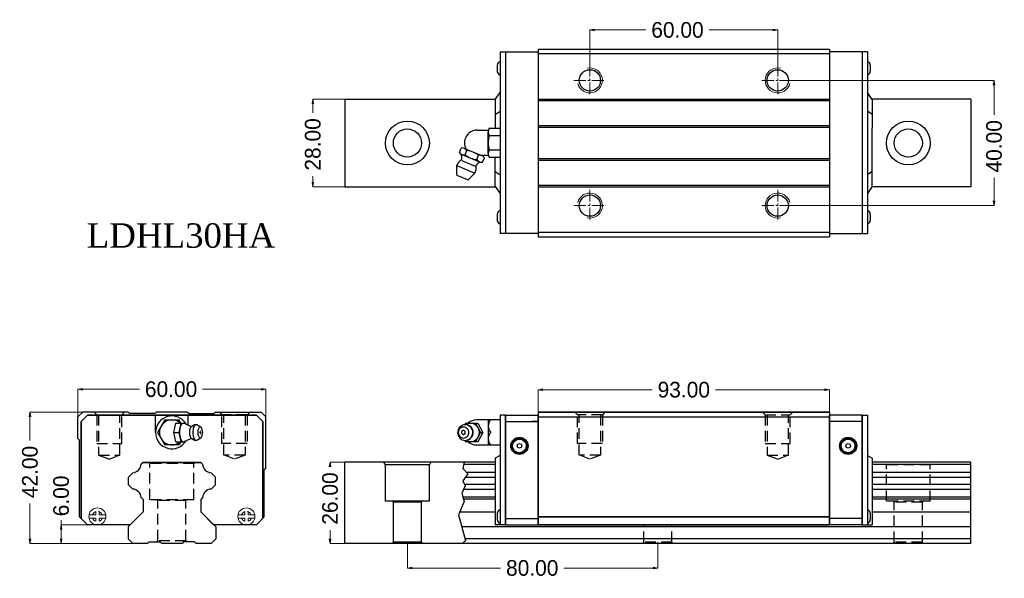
# Model space of a CAD drawing. Extents: x -52 to 263, y -17 to 161.
import ezdxf

# ---------------------------------------------------------------- set-up
doc = ezdxf.new("R2010")
doc.units = 0
doc.header["$LTSCALE"] = 2
doc.header["$MEASUREMENT"] = 0
doc.header["$PDSIZE"] = 0.001
doc.linetypes.add('CENTER2', pattern=[28.575, 19.05, -3.175, 3.175, -3.175])
doc.linetypes.add('DASHED2', pattern=[9.525, 6.35, -3.175])
doc.layers.get('0').update_dxf_attribs({"linetype": 'CONTINUOUS'})
doc.layers.get('Defpoints').update_dxf_attribs({"linetype": 'CONTINUOUS'})
for name, color, linetype, lineweight in [('\\M+2A4A4\\M+2A4DF\\M+2BD75', 4, 'CENTER2', 20), ('\\M+2ABFC\\M+2BD75', 3, 'CONTINUOUS', 15), ('\\M+2BCD0\\M+2B5F9\\M+2BD75', 3, 'CONTINUOUS', 15)]:
    doc.layers.add(name, color=color, linetype=linetype, lineweight=lineweight)
doc.layers.add('\\M+2ABD8\\M+2BA63\\M+2BD75', color=1, linetype='CONTINUOUS')
doc.layers.add('\\M+2B5EA\\M+2BD75', color=6, linetype='DASHED2', plot=False)
doc.dimstyles.new('line3.0', dxfattribs={"dimtxt": 5, "dimasz": 1.5, "dimexe": 0, "dimexo": 0, "dimgap": 0.09, "dimtad": 0, "dimzin": 0, "dimdsep": 46, "dimtxsty": 'Standard', "dimblk": 'OPEN', "dimcen": 0.09, "dimclrd": 5, "dimclre": 5, "dimclrt": 2, "dimazin": 0, "dimtfac": 1, "dimtmove": 0, "dimatfit": 3, "dimldrblk": 'OPEN', "dimfxl": 0, "dimtolj": 1, "dimtzin": 0, "dimlwd": 0, "dimlwe": 0, "dimarcsym": 0})

# ---------------------------------------------------------------- blocks, each defined once
blk = doc.blocks.new('_Open')
at = {"color": 0, "linetype": 'ByBlock', "lineweight": -2}
for p, q in [((-1, 0.17), (0, 0)), ((-1, -0.17), (0, 0)), ((0, 0), (-1, 0))]:
    blk.add_line(p, q, dxfattribs=at)
blk = doc.blocks.new('*D5')
at = {"color": 5, "lineweight": 0}
for p, q in [((-32.93, 31), (-32.93, 43.28)), ((-31.43, 43.28), (-13.29, 43.28)), ((25.57, 43.28), (6.89, 43.28)), ((27.07, 31), (27.07, 43.28))]:
    blk.add_line(p, q, dxfattribs=at)
at = {"layer": 'Defpoints', "color": 0}
for p in [(27.07, 43.28), (-32.93, 31), (27.07, 31)]:
    blk.add_point(p, dxfattribs=at)
at = {"color": 5, "lineweight": 0, "xscale": 1.5, "yscale": 1.5, "zscale": 1.5, "rotation": 180}
blk.add_blockref('_Open', (-32.93, 43.28), dxfattribs=at)
at = {"color": 5, "lineweight": 0, "xscale": 1.5, "yscale": 1.5, "zscale": 1.5}
blk.add_blockref('_Open', (27.07, 43.28), dxfattribs=at)
at = {"color": 2, "insert": (-3.2, 43.28), "char_height": 5, "attachment_point": 5}
blk.add_mtext('\\A1;60.00', dxfattribs=at)
blk = doc.blocks.new('*D6')
at = {"color": 5, "lineweight": 0}
for p, q in [((-38.3, 0), (-38.3, 1.5)), ((-21.38, 0), (-38.3, 0)), ((-38.3, -4.5), (-38.3, -1.5)), ((-13.06, -6), (-38.3, -6))]:
    blk.add_line(p, q, dxfattribs=at)
at = {"layer": 'Defpoints', "color": 0}
for p in [(-38.3, 0), (-21.38, 0), (-13.06, -6)]:
    blk.add_point(p, dxfattribs=at)
at = {"color": 5, "lineweight": 0, "xscale": 1.5, "yscale": 1.5, "zscale": 1.5}
for p, rotation in [((-38.3, 0), 90), ((-38.3, -6), 270)]:
    blk.add_blockref('_Open', p, dxfattribs=dict(at, rotation=rotation))
at = {"color": 2, "insert": (-38.3, 9.21), "char_height": 5, "attachment_point": 5, "rotation": 90}
blk.add_mtext('\\A1;6.00', dxfattribs=at)
blk = doc.blocks.new('*D7')
at = {"color": 5, "lineweight": 0}
for p, q in [((-28.54, 36), (-48.27, 36)), ((-48.27, 34.5), (-48.27, 26.94)), ((-48.27, -4.5), (-48.27, 6.76)), ((-13.06, -6), (-48.27, -6))]:
    blk.add_line(p, q, dxfattribs=at)
at = {"layer": 'Defpoints', "color": 0}
for p in [(-48.27, 36), (-28.54, 36), (-13.06, -6)]:
    blk.add_point(p, dxfattribs=at)
at = {"color": 5, "lineweight": 0, "xscale": 1.5, "yscale": 1.5, "zscale": 1.5}
for p, rotation in [((-48.27, 36), 90), ((-48.27, -6), 270)]:
    blk.add_blockref('_Open', p, dxfattribs=dict(at, rotation=rotation))
at = {"color": 2, "insert": (-48.27, 16.85), "char_height": 5, "attachment_point": 5, "rotation": 90}
blk.add_mtext('\\A1;42.00', dxfattribs=at)
blk = doc.blocks.new('*D8')
at = {"color": 5, "lineweight": 0}
for p, q in [((52.3, 20), (47.59, 20)), ((47.59, 18.5), (47.59, 18.47)), ((47.59, -4.5), (47.59, -1.71)), ((52.3, -6), (47.59, -6))]:
    blk.add_line(p, q, dxfattribs=at)
at = {"layer": 'Defpoints', "color": 0}
for p in [(47.59, 20), (52.3, 20), (52.3, -6)]:
    blk.add_point(p, dxfattribs=at)
at = {"color": 5, "lineweight": 0, "xscale": 1.5, "yscale": 1.5, "zscale": 1.5}
for p, rotation in [((47.59, 20), 90), ((47.59, -6), 270)]:
    blk.add_blockref('_Open', p, dxfattribs=dict(at, rotation=rotation))
at = {"color": 2, "insert": (47.59, 8.38), "char_height": 5, "attachment_point": 5, "rotation": 90}
blk.add_mtext('\\A1;26.00', dxfattribs=at)
blk = doc.blocks.new('*D9')
at = {"color": 5, "lineweight": 0}
for p, q in [((114.08, 28.19), (114.08, 43.12)), ((115.58, 43.12), (150.49, 43.12)), ((205.58, 43.12), (170.67, 43.12)), ((207.08, 29.86), (207.08, 43.12))]:
    blk.add_line(p, q, dxfattribs=at)
at = {"layer": 'Defpoints', "color": 0}
for p in [(207.08, 43.12), (207.08, 29.86), (114.08, 28.19)]:
    blk.add_point(p, dxfattribs=at)
at = {"color": 5, "lineweight": 0, "xscale": 1.5, "yscale": 1.5, "zscale": 1.5, "rotation": 180}
blk.add_blockref('_Open', (114.08, 43.12), dxfattribs=at)
at = {"color": 5, "lineweight": 0, "xscale": 1.5, "yscale": 1.5, "zscale": 1.5}
blk.add_blockref('_Open', (207.08, 43.12), dxfattribs=at)
at = {"color": 2, "insert": (160.58, 43.12), "char_height": 5, "attachment_point": 5}
blk.add_mtext('\\A1;93.00', dxfattribs=at)
blk = doc.blocks.new('*D10')
at = {"color": 5, "lineweight": 0}
for p, q in [((72.3, -5.6), (72.3, -13.82)), ((152.3, -5.6), (152.3, -13.82)), ((73.8, -13.82), (102.08, -13.82)), ((150.8, -13.82), (122.26, -13.82))]:
    blk.add_line(p, q, dxfattribs=at)
at = {"layer": 'Defpoints', "color": 0}
for p in [(72.3, -5.6), (152.3, -5.6), (152.3, -13.82)]:
    blk.add_point(p, dxfattribs=at)
at = {"color": 5, "lineweight": 0, "xscale": 1.5, "yscale": 1.5, "zscale": 1.5, "rotation": 180}
blk.add_blockref('_Open', (72.3, -13.82), dxfattribs=at)
at = {"color": 5, "lineweight": 0, "xscale": 1.5, "yscale": 1.5, "zscale": 1.5}
blk.add_blockref('_Open', (152.3, -13.82), dxfattribs=at)
at = {"color": 2, "insert": (112.17, -13.82), "char_height": 5, "attachment_point": 5}
blk.add_mtext('\\A1;80.00', dxfattribs=at)
blk = doc.blocks.new('*D11')
at = {"color": 5, "lineweight": 0}
for p, q in [((52.3, 135.93), (42.09, 135.93)), ((42.09, 134.43), (42.09, 131.57)), ((42.09, 109.43), (42.09, 111.39)), ((52.3, 107.93), (42.09, 107.93))]:
    blk.add_line(p, q, dxfattribs=at)
at = {"layer": 'Defpoints', "color": 0}
for p in [(52.3, 135.93), (42.09, 107.93), (52.3, 107.93)]:
    blk.add_point(p, dxfattribs=at)
at = {"color": 5, "lineweight": 0, "xscale": 1.5, "yscale": 1.5, "zscale": 1.5}
for p, rotation in [((42.09, 135.93), 90), ((42.09, 107.93), 270)]:
    blk.add_blockref('_Open', p, dxfattribs=dict(at, rotation=rotation))
at = {"color": 2, "insert": (42.09, 121.48), "char_height": 5, "attachment_point": 5, "rotation": 90}
blk.add_mtext('\\A1;28.00', dxfattribs=at)
blk = doc.blocks.new('*D12')
at = {"color": 5, "lineweight": 0}
for p, q in [((130.58, 143.42), (130.58, 158.03)), ((132.08, 158.03), (148.48, 158.03)), ((189.08, 158.03), (168.66, 158.03)), ((190.58, 143.42), (190.58, 158.03))]:
    blk.add_line(p, q, dxfattribs=at)
at = {"layer": 'Defpoints', "color": 0}
for p in [(190.58, 158.03), (130.58, 143.42), (190.58, 143.42)]:
    blk.add_point(p, dxfattribs=at)
at = {"color": 5, "lineweight": 0, "xscale": 1.5, "yscale": 1.5, "zscale": 1.5, "rotation": 180}
blk.add_blockref('_Open', (130.58, 158.03), dxfattribs=at)
at = {"color": 5, "lineweight": 0, "xscale": 1.5, "yscale": 1.5, "zscale": 1.5}
blk.add_blockref('_Open', (190.58, 158.03), dxfattribs=at)
at = {"color": 2, "insert": (158.57, 158.03), "char_height": 5, "attachment_point": 5}
blk.add_mtext('\\A1;60.00', dxfattribs=at)
blk = doc.blocks.new('*D13')
at = {"color": 5, "lineweight": 0}
for p, q in [((192.69, 141.93), (259.69, 141.93)), ((259.69, 140.43), (259.69, 130.97)), ((259.69, 103.43), (259.69, 110.79)), ((191.71, 101.93), (259.69, 101.93))]:
    blk.add_line(p, q, dxfattribs=at)
at = {"layer": 'Defpoints', "color": 0}
for p in [(192.69, 141.93), (191.71, 101.93), (259.69, 101.93)]:
    blk.add_point(p, dxfattribs=at)
at = {"color": 5, "lineweight": 0, "xscale": 1.5, "yscale": 1.5, "zscale": 1.5}
for p, rotation in [((259.69, 141.93), 90), ((259.69, 101.93), 270)]:
    blk.add_blockref('_Open', p, dxfattribs=dict(at, rotation=rotation))
at = {"color": 2, "insert": (259.69, 120.88), "char_height": 5, "attachment_point": 5, "rotation": 90}
blk.add_mtext('\\A1;40.00', dxfattribs=at)

msp = doc.modelspace()

# ---------------------------------------------------------------- linework, layer by layer
at = {"ltscale": 0.27}
for p, q in [((101.882, 151.017), (114.082, 151.017)), ((103.582, 151.017), (103.582, 93.017)), ((219.282, 151.017), (207.082, 151.017)), ((217.582, 151.017), (217.582, 93.017)), ((52.303, 135.931), (52.303, 107.931)), ((252.303, 135.931), (252.303, 107.931)), ((114.082, 93.017), (101.882, 93.017)), ((207.082, 93.017), (219.282, 93.017)), ((-31.433, 36), (-32.933, 34.5)), ((-31.933, 33), (-29.933, 35)), ((-29.933, 35), (-31.933, 33)), ((24.067, 35), (-29.933, 35)), ((-29.933, 35), (24.067, 35)), ((-16.933, 36), (-16.433, 35.5)), ((-8.433, 35.5), (-16.433, 35.5)), ((-7.933, 36), (-8.433, 35.5)), ((-8.183, 29.5), (-8.183, 35)), ((-8.183, 29.5), (-8.183, 35)), ((2.067, 36), (2.567, 35.5)), ((2.317, 31.821), (2.317, 35)), ((2.317, 31.821), (2.317, 35)), ((2.567, 35.5), (10.567, 35.5)), ((11.067, 36), (10.567, 35.5)), ((24.067, 35), (26.067, 33)), ((26.067, 33), (24.067, 35)), ((25.567, 36), (27.067, 34.5)), ((103.582, 0), (103.582, 35)), ((103.582, 35), (103.582, 0)), ((103.582, 35), (103.582, 0)), ((103.582, 35), (114.082, 35)), ((103.582, 35), (114.082, 35)), ((114.082, 36), (207.082, 36)), ((207.082, 36), (114.082, 36)), ((114.082, 36), (114.082, 0)), ((114.082, 36), (114.082, 0)), ((114.082, 0), (114.082, 35)), ((114.082, 0), (114.082, 35)), ((207.082, 36), (207.082, 0)), ((207.082, 36), (207.082, 0)), ((207.082, 0), (207.082, 35)), ((207.082, 0), (207.082, 35)), ((217.582, 35), (207.082, 35)), ((217.582, 35), (207.082, 35)), ((217.582, 35), (217.582, 0)), ((217.582, 35), (217.582, 0)), ((217.582, 0), (217.582, 35)), ((-32.933, 27.5), (-32.933, 34.5)), ((-31.933, 33), (-31.933, 2)), ((-31.933, 2), (-31.933, 33)), ((-5.242, 33.5), (-7.552, 29.5)), ((-5.242, 33.5), (-0.624, 33.5)), ((-2.294, 29.5), (-1.632, 32.5)), ((-1.632, 32.5), (1.383, 32.5)), ((-0.046, 32.5), (-0.624, 33.5)), ((-0.606, 29.5), (0.057, 32.5)), ((-0.235, 31.167), (-0.092, 31.621)), ((-0.092, 31.621), (0.082, 31.994)), ((0.082, 31.994), (0.28, 32.271)), ((0.28, 32.271), (0.496, 32.442)), ((0.496, 32.442), (0.72, 32.5)), ((0.72, 32.5), (0.944, 32.442)), ((0.944, 32.442), (2.945, 31.536)), ((1.445, 32.215), (1.383, 32.5)), ((2.945, 31.536), (3.187, 31.438)), ((3.402, 31.447), (3.955, 31.812)), ((3.786, 31.678), (3.955, 31.812)), ((3.955, 31.812), (4.281, 31.977)), ((4.14, 31.305), (4.288, 31.623)), ((4.281, 31.977), (4.47, 32.025)), ((4.288, 31.623), (4.457, 31.859)), ((4.457, 31.859), (4.64, 32.004)), ((4.47, 32.025), (4.831, 32.053)), ((4.64, 32.004), (4.831, 32.053)), ((4.831, 32.053), (5.022, 32.004)), ((5.022, 32.004), (6.272, 31.257)), ((26.067, 2), (26.067, 33)), ((26.067, 33), (26.067, 2)), ((27.067, 18), (27.067, 34.5)), ((89.073, 31.306), (89.43, 31.623)), ((89.43, 31.623), (89.838, 31.859)), ((89.838, 31.859), (90.28, 32.004)), ((90.28, 32.004), (90.741, 32.053)), ((90.843, 32.5), (90.597, 32.038)), ((90.741, 32.053), (91.201, 32.004)), ((90.843, 32.5), (94.743, 32.5)), ((90.964, 32.03), (91.383, 32.272)), ((91.201, 32.004), (91.345, 31.977)), ((91.201, 32.004), (91.643, 31.859)), ((91.345, 31.977), (91.783, 31.833)), ((91.383, 32.272), (91.903, 32.442)), ((91.643, 31.859), (92.051, 31.623)), ((91.783, 31.833), (92.186, 31.6)), ((91.903, 32.442), (92.444, 32.5)), ((92.051, 31.623), (92.409, 31.306)), ((92.186, 31.6), (92.54, 31.286)), ((92.444, 32.5), (92.984, 32.442)), ((92.984, 32.442), (93.504, 32.272)), ((93.504, 32.272), (93.983, 31.994)), ((93.983, 31.994), (94.403, 31.621)), ((94.044, 32.5), (95.644, 29.5)), ((101.882, 33.5), (94.371, 33.5)), ((94.403, 31.621), (94.748, 31.167)), ((94.743, 32.5), (96.343, 29.5)), ((98.119, 33.5), (98.119, 25.5)), ((103.582, 33), (114.082, 33)), ((103.582, 33), (114.082, 33)), ((114.082, 33.003), (112.082, 33.003)), ((114.082, 34.5), (207.082, 34.5)), ((217.582, 33), (207.082, 33)), ((-7.552, 29.5), (-5.242, 25.5)), ((-2.294, 29.5), (-0.606, 29.5)), ((-1.632, 26.5), (-2.294, 29.5)), ((0.057, 26.5), (-0.606, 29.5)), ((-0.428, 29.5), (-0.406, 30.085)), ((-0.406, 28.915), (-0.428, 29.5)), ((-0.406, 30.085), (-0.341, 30.648)), ((-0.341, 28.352), (-0.406, 28.915)), ((-0.341, 30.648), (-0.235, 31.167)), ((-0.235, 27.833), (-0.341, 28.352)), ((2.75, 29.5), (2.764, 29.88)), ((2.764, 29.119), (2.75, 29.5)), ((2.764, 29.88), (2.807, 30.247)), ((2.807, 28.753), (2.764, 29.119)), ((2.807, 30.247), (2.876, 30.584)), ((2.876, 28.416), (2.807, 28.753)), ((2.876, 30.584), (2.968, 30.88)), ((2.968, 28.12), (2.876, 28.416)), ((2.968, 30.88), (3.082, 31.122)), ((3.082, 31.122), (3.211, 31.303)), ((3.187, 31.438), (3.402, 31.447)), ((3.211, 31.303), (3.351, 31.414)), ((3.351, 31.414), (3.402, 31.447)), ((3.854, 29.5), (3.873, 29.998)), ((3.873, 29.002), (3.854, 29.5)), ((3.873, 29.998), (3.928, 30.477)), ((3.928, 28.523), (3.873, 29.002)), ((3.928, 30.477), (4.018, 30.918)), ((4.018, 28.081), (3.928, 28.523)), ((4.018, 30.918), (4.14, 31.305)), ((5.453, 29.5), (5.466, 29.849)), ((5.466, 29.15), (5.453, 29.5)), ((5.466, 29.849), (5.505, 30.185)), ((5.505, 28.814), (5.466, 29.15)), ((5.505, 30.185), (5.568, 30.495)), ((5.568, 28.504), (5.505, 28.814)), ((5.568, 30.495), (5.653, 30.767)), ((5.653, 28.233), (5.568, 28.504)), ((5.653, 30.767), (5.757, 30.99)), ((5.757, 30.99), (5.876, 31.155)), ((5.876, 31.155), (6.004, 31.257)), ((6.004, 31.257), (6.138, 31.291)), ((6.138, 31.291), (6.272, 31.257)), ((6.272, 31.257), (6.401, 31.155)), ((6.519, 30.99), (6.401, 31.155)), ((6.623, 30.767), (6.519, 30.99)), ((6.708, 30.495), (6.623, 30.767)), ((6.623, 28.233), (6.708, 28.504)), ((6.772, 30.185), (6.708, 30.495)), ((6.708, 28.504), (6.772, 28.814)), ((6.811, 29.849), (6.772, 30.185)), ((6.772, 28.814), (6.811, 29.15)), ((6.824, 29.5), (6.811, 29.849)), ((6.811, 29.15), (6.824, 29.5)), ((88.427, 29.998), (88.382, 29.5)), ((88.382, 29.5), (88.427, 29.002)), ((88.561, 30.477), (88.427, 29.998)), ((88.427, 29.002), (88.561, 28.523)), ((88.576, 29.85), (88.544, 29.5)), ((88.544, 29.5), (88.576, 29.15)), ((88.779, 30.919), (88.561, 30.477)), ((88.561, 28.523), (88.779, 28.081)), ((88.67, 30.186), (88.576, 29.85)), ((88.576, 29.15), (88.67, 28.814)), ((88.823, 30.495), (88.67, 30.186)), ((88.67, 28.814), (88.823, 28.505)), ((89.073, 31.306), (88.779, 30.919)), ((89.029, 30.767), (88.823, 30.495)), ((88.823, 28.505), (89.029, 28.233)), ((89.029, 30.767), (89.28, 30.99)), ((89.28, 30.99), (89.566, 31.155)), ((89.54, 31.14), (89.543, 31.139)), ((89.566, 31.155), (89.876, 31.257)), ((89.876, 31.257), (90.199, 31.292)), ((90.199, 31.292), (90.522, 31.257)), ((90.522, 31.257), (90.833, 31.155)), ((90.833, 31.155), (91.119, 30.99)), ((91.119, 30.99), (91.37, 30.767)), ((91.37, 30.767), (91.576, 30.495)), ((91.576, 28.505), (91.37, 28.233)), ((91.576, 30.495), (91.728, 30.186)), ((91.728, 28.814), (91.576, 28.505)), ((91.728, 30.186), (91.823, 29.85)), ((91.823, 29.15), (91.728, 28.814)), ((91.823, 29.85), (91.854, 29.5)), ((91.854, 29.5), (91.823, 29.15)), ((92.409, 31.306), (92.702, 30.919)), ((92.54, 31.286), (92.83, 30.903)), ((92.702, 30.919), (92.92, 30.477)), ((92.92, 28.523), (92.702, 28.081)), ((92.83, 30.903), (93.046, 30.466)), ((93.046, 28.534), (92.83, 28.097)), ((92.92, 30.477), (93.054, 29.998)), ((93.054, 29.002), (92.92, 28.523)), ((93.046, 30.466), (93.179, 29.993)), ((93.179, 29.007), (93.046, 28.534)), ((93.054, 29.998), (93.1, 29.5)), ((93.1, 29.5), (93.054, 29.002)), ((93.179, 29.993), (93.223, 29.5)), ((93.223, 29.5), (93.179, 29.007)), ((95.644, 29.5), (94.044, 26.5)), ((96.343, 29.5), (94.743, 26.5)), ((94.748, 31.167), (95.004, 30.648)), ((95.004, 28.352), (94.748, 27.833)), ((95.004, 30.648), (95.162, 30.085)), ((95.162, 28.915), (95.004, 28.352)), ((95.162, 30.085), (95.215, 29.5)), ((95.215, 29.5), (95.162, 28.915)), ((95.644, 29.5), (96.343, 29.5)), ((-32.933, 27.5), (-32.433, 27)), ((-32.433, 2.5), (-32.433, 27)), ((-0.624, 25.5), (-5.242, 25.5)), ((-1.632, 26.5), (1.383, 26.5)), ((-0.046, 26.5), (-0.624, 25.5)), ((-0.092, 27.378), (-0.235, 27.833)), ((0.082, 27.005), (-0.092, 27.378)), ((0.28, 26.728), (0.082, 27.005)), ((0.28, 26.728), (0.496, 26.557)), ((0.496, 26.557), (0.72, 26.5)), ((0.72, 26.5), (0.944, 26.557)), ((0.944, 26.557), (2.945, 27.463)), ((1.383, 26.5), (1.445, 26.784)), ((2.945, 27.463), (3.187, 27.562)), ((3.082, 27.877), (2.968, 28.12)), ((3.211, 27.697), (3.082, 27.877)), ((3.138, 27.564), (3.187, 27.562)), ((3.187, 27.562), (3.402, 27.553)), ((3.211, 27.697), (3.351, 27.586)), ((3.351, 27.586), (3.402, 27.553)), ((3.402, 27.553), (3.955, 27.187)), ((3.955, 27.187), (4.281, 27.023)), ((4.14, 27.694), (4.018, 28.081)), ((4.288, 27.377), (4.14, 27.694)), ((4.281, 27.023), (4.47, 26.974)), ((4.457, 27.141), (4.288, 27.377)), ((4.457, 27.141), (4.64, 26.995)), ((4.47, 26.974), (4.831, 26.946)), ((4.64, 26.995), (4.831, 26.946)), ((4.831, 26.946), (5.022, 26.995)), ((5.022, 26.995), (6.272, 27.743)), ((5.757, 28.01), (5.653, 28.233)), ((5.876, 27.845), (5.757, 28.01)), ((5.864, 27.861), (5.866, 27.862)), ((5.876, 27.845), (6.004, 27.743)), ((6.004, 27.743), (6.138, 27.708)), ((6.138, 27.708), (6.272, 27.743)), ((6.272, 27.743), (6.401, 27.845)), ((6.401, 27.845), (6.519, 28.01)), ((6.519, 28.01), (6.623, 28.233)), ((88.779, 28.081), (89.073, 27.694)), ((89.029, 28.233), (89.28, 28.01)), ((89.073, 27.694), (89.43, 27.377)), ((89.28, 28.01), (89.566, 27.845)), ((89.43, 27.377), (89.838, 27.141)), ((89.54, 27.86), (89.543, 27.861)), ((89.566, 27.845), (89.876, 27.743)), ((89.838, 27.141), (90.28, 26.996)), ((89.876, 27.743), (90.199, 27.708)), ((90.199, 27.708), (90.522, 27.743)), ((90.28, 26.996), (90.741, 26.947)), ((90.522, 27.743), (90.833, 27.845)), ((90.597, 26.962), (90.843, 26.5)), ((90.741, 26.947), (91.201, 26.996)), ((90.833, 27.845), (91.119, 28.01)), ((94.743, 26.5), (90.843, 26.5)), ((90.964, 26.97), (91.383, 26.728)), ((91.119, 28.01), (91.37, 28.233)), ((91.201, 26.996), (91.643, 27.141)), ((91.201, 26.996), (91.345, 27.023)), ((91.345, 27.023), (91.783, 27.167)), ((91.383, 26.728), (91.903, 26.558)), ((91.643, 27.141), (92.051, 27.377)), ((91.783, 27.167), (92.186, 27.4)), ((91.903, 26.558), (92.444, 26.5)), ((92.051, 27.377), (92.409, 27.694)), ((92.186, 27.4), (92.54, 27.714)), ((92.702, 28.081), (92.409, 27.694)), ((92.444, 26.5), (92.984, 26.558)), ((92.83, 28.097), (92.54, 27.714)), ((92.984, 26.558), (93.504, 26.728)), ((93.504, 26.728), (93.983, 27.006)), ((93.983, 27.006), (94.403, 27.379)), ((94.371, 25.5), (101.882, 25.5)), ((94.748, 27.833), (94.403, 27.379)), ((-32.433, 2.5), (-32.433, 20.5)), ((-12.143, 19.9), (-12.738, 19.305)), ((-12.143, 19.9), (-12.738, 19.305)), ((-12.143, 19.9), (6.277, 19.9)), ((6.277, 19.9), (-12.143, 19.9)), ((-12.143, 19.9), (6.277, 19.9)), ((6.277, 19.9), (-12.143, 19.9)), ((6.181, 19.9), (-12.047, 19.9)), ((-12.047, 19.9), (6.181, 19.9)), ((6.181, 19.9), (-12.047, 19.9)), ((-12.047, 19.9), (6.181, 19.9)), ((6.277, 19.9), (6.872, 19.305)), ((6.277, 19.9), (6.872, 19.305)), ((6.277, 19.9), (6.872, 19.305)), ((6.277, 19.9), (6.872, 19.305)), ((52.303, -6), (52.303, 20)), ((100.382, 20), (52.303, 20)), ((65.303, 19.1), (64.784, 20)), ((65.303, 7.5), (65.303, 19.1)), ((79.303, 19.1), (65.303, 19.1)), ((79.823, 20), (79.303, 19.1)), ((79.303, 7.5), (79.303, 19.1)), ((100.382, 19.2), (90.234, 19.2)), ((252.303, 20), (220.782, 20)), ((252.303, 19.2), (220.782, 19.2)), ((252.303, -6), (252.303, 20)), ((-15.448, 16.594), (-16.833, 15.21)), ((-15.448, 16.594), (-16.833, 15.21)), ((9.582, 16.594), (10.967, 15.21)), ((9.582, 16.594), (10.967, 15.21)), ((9.582, 16.594), (10.967, 15.21)), ((9.582, 16.594), (10.967, 15.21)), ((27.067, 18), (26.567, 17.5)), ((26.567, 2.5), (26.567, 17.5)), ((100.382, 16.705), (91.2, 16.705)), ((252.303, 16.705), (220.782, 16.705)), ((-16.833, 12.78), (-16.833, 15.21)), ((-16.833, 12.78), (-16.833, 15.21)), ((-16.833, 12.78), (-16.833, 15.21)), ((-16.833, 12.78), (-16.833, 15.21)), ((-16.833, 12.78), (-15.458, 11.405)), ((-16.833, 12.78), (-15.458, 11.405)), ((-16.833, 12.78), (-15.458, 11.405)), ((-16.833, 12.78), (-15.458, 11.405)), ((10.967, 12.78), (9.592, 11.405)), ((10.967, 12.78), (9.592, 11.405)), ((10.967, 12.78), (9.592, 11.405)), ((10.967, 12.78), (9.592, 11.405)), ((10.967, 12.78), (10.967, 15.21)), ((10.967, 12.78), (10.967, 15.21)), ((10.967, 12.78), (10.967, 15.21)), ((10.967, 12.78), (10.967, 15.21)), ((100.382, 12.88), (90.544, 12.88)), ((100.382, 15.114), (90.753, 15.114)), ((252.303, 15.114), (220.782, 15.114)), ((252.303, 12.88), (220.782, 12.88)), ((100.382, 11.295), (90.256, 11.295)), ((252.303, 11.295), (220.782, 11.295)), ((-12.737, 8.684), (-12.133, 8.08)), ((-12.737, 8.684), (-12.133, 8.08)), ((-12.737, 8.684), (-12.133, 8.08)), ((-12.737, 8.684), (-12.133, 8.08)), ((-12.133, 8.08), (-12.133, 4.1)), ((-12.133, 8.08), (-12.133, 4.1)), ((-12.133, 8.08), (-12.133, 4.1)), ((-12.133, 8.08), (-12.133, 4.1)), ((6.871, 8.684), (6.267, 8.08)), ((6.871, 8.684), (6.267, 8.08)), ((6.871, 8.684), (6.267, 8.08)), ((6.871, 8.684), (6.267, 8.08)), ((6.267, 8.08), (6.267, 4.1)), ((6.267, 8.08), (6.267, 4.1)), ((6.267, 8.08), (6.267, 4.1)), ((6.267, 8.08), (6.267, 4.1)), ((79.303, 7.5), (65.303, 7.5)), ((67.503, 7.5), (67.803, 7.2)), ((67.803, -5.6), (67.803, 7.2)), ((76.803, 7.2), (67.803, 7.2)), ((77.103, 7.5), (76.803, 7.2)), ((76.803, -5.6), (76.803, 7.2)), ((100.382, 8.794), (90.051, 8.794)), ((100.382, 8.18), (90.227, 8.18)), ((252.303, 8.794), (220.782, 8.794)), ((252.303, 8.18), (220.782, 8.18)), ((-12.133, 4.1), (-16.933, -0.701)), ((-12.133, 4.1), (-16.233, 0)), ((6.267, 4.1), (10.367, 0)), ((6.267, 4.1), (11.067, -0.701)), ((100.382, 4), (89.004, 4)), ((252.303, 4), (220.782, 4)), ((-32.433, 2.5), (-29.933, 0)), ((-29.933, 0), (-31.933, 2)), ((26.567, 2.5), (24.067, 0)), ((26.567, 2.5), (24.067, 0)), ((103.582, 2), (114.082, 2)), ((103.582, 2), (114.082, 2)), ((103.582, 0), (114.082, 0)), ((114.082, 2.5), (207.082, 2.5)), ((207.082, 2.5), (114.082, 2.5)), ((207.082, 0), (114.082, 0)), ((114.082, 0), (207.082, 0)), ((217.582, 2), (207.082, 2)), ((217.582, 2), (207.082, 2)), ((217.582, 0), (207.082, 0)), ((-16.933, -0.701), (-16.933, -4.501)), ((11.067, -0.701), (11.067, -4.501)), ((252.303, -0.7), (89.728, -0.7)), ((103.582, 0), (114.082, 0)), ((217.582, 0), (207.082, 0)), ((-16.933, -4.501), (-15.434, -6)), ((-10.183, -5.501), (-10.682, -6)), ((-10.183, -5.501), (-6.683, -5.501)), ((-6.683, -5.501), (-6.184, -6)), ((0.817, -5.501), (0.318, -6)), ((4.317, -5.501), (0.817, -5.501)), ((4.317, -5.501), (4.816, -6)), ((11.067, -4.501), (9.568, -6)), ((252.303, -6), (52.303, -6)), ((67.403, -6), (67.803, -5.6)), ((76.803, -5.6), (67.803, -5.6)), ((77.203, -6), (76.803, -5.6)), ((252.303, -4.5), (90.77, -4.5))]:
    msp.add_line(p, q, dxfattribs=at)
for p, q in [((101.882, 151.017), (101.882, 93.017)), ((114.082, 151.931), (207.082, 151.931)), ((114.082, 151.931), (114.082, 91.931)), ((207.082, 151.931), (207.082, 91.931)), ((219.282, 151.017), (219.282, 93.017)), ((114.082, 150.482), (207.082, 150.482)), ((100.997, 146.817), (100.997, 144.817)), ((100.997, 146.817), (100.997, 144.817)), ((220.166, 146.817), (220.166, 144.817)), ((220.166, 146.817), (220.166, 144.817)), ((52.303, 135.931), (100.449, 135.931)), ((100.382, 135.831), (101.882, 138.071)), ((100.382, 135.831), (100.382, 126.617)), ((114.082, 135.982), (207.082, 135.982)), ((114.082, 135.482), (207.082, 135.482)), ((220.782, 135.831), (219.282, 138.071)), ((252.303, 135.931), (220.715, 135.931)), ((220.782, 135.831), (220.782, 126.617)), ((100.382, 131.046), (101.882, 132.069)), ((220.782, 131.046), (219.282, 132.069)), ((114.082, 127.482), (207.082, 127.482)), ((114.082, 126.982), (207.082, 126.982)), ((220.782, 108.031), (220.782, 126.617)), ((100.382, 108.031), (100.382, 117.246)), ((114.082, 116.982), (207.082, 116.982)), ((114.082, 116.482), (207.082, 116.482)), ((100.382, 112.817), (101.882, 111.794)), ((220.782, 112.817), (219.282, 111.794)), ((52.303, 107.931), (100.449, 107.931)), ((100.382, 108.031), (101.882, 105.792)), ((114.082, 108.482), (207.082, 108.482)), ((114.082, 107.982), (207.082, 107.982)), ((220.782, 108.031), (219.282, 105.792)), ((252.303, 107.931), (220.715, 107.931)), ((100.997, 99.217), (100.997, 97.217)), ((100.997, 99.217), (100.997, 97.217)), ((220.166, 99.217), (220.166, 97.217)), ((220.166, 99.217), (220.166, 97.217)), ((114.082, 93.482), (207.082, 93.482)), ((114.082, 91.931), (207.082, 91.931)), ((-16.933, 36), (-31.433, 36)), ((2.067, 36), (-7.933, 36)), ((11.067, 36), (25.567, 36)), ((101.882, 35), (101.882, 22.14)), ((101.882, 35), (101.882, 22.14)), ((103.582, 35), (101.882, 35)), ((103.582, 35), (101.882, 35)), ((217.582, 35), (219.282, 35)), ((217.582, 35), (219.282, 35)), ((219.282, 35), (219.282, 22.14)), ((219.282, 35), (219.282, 22.14)), ((101.882, 22.14), (100.382, 21.274)), ((101.882, 22.14), (100.382, 21.274)), ((101.882, 22.14), (101.882, 0)), ((101.882, 22.14), (101.882, 0)), ((219.282, 22.14), (219.282, 0)), ((219.282, 22.14), (219.282, 0)), ((219.282, 22.14), (220.782, 21.274)), ((219.282, 22.14), (220.782, 21.274)), ((100.382, 21.274), (100.382, 0)), ((100.382, 21.274), (100.382, 0)), ((220.782, 21.274), (220.782, 0)), ((220.782, 21.274), (220.782, 0)), ((100.997, 3.65), (100.997, 1.65)), ((100.997, 3.65), (100.997, 1.65)), ((220.166, 3.65), (220.166, 1.65)), ((220.166, 3.65), (220.166, 1.65)), ((-16.232, 0), (-29.933, 0)), ((24.067, 0), (10.366, 0)), ((103.582, 0), (100.382, 0)), ((103.582, 0), (100.382, 0)), ((217.582, 0), (220.782, 0)), ((217.582, 0), (220.782, 0)), ((-10.682, -6), (-15.434, -6)), ((0.318, -6), (-6.184, -6)), ((9.568, -6), (4.816, -6))]:
    msp.add_line(p, q)
at = {"linetype": 'Continuous'}
for p, q in [((94.521, 126.017), (98.192, 126.017)), ((98.458, 126.617), (101.882, 126.617)), ((98.119, 118.567), (98.119, 125.467)), ((98.458, 124.317), (101.882, 124.317)), ((88.888, 118.937), (89.461, 120.319)), ((90.504, 120.208), (96.082, 117.897)), ((90.748, 118.167), (91.32, 119.548)), ((98.458, 119.717), (101.882, 119.717)), ((89.705, 118.278), (95.282, 115.968)), ((94.466, 116.627), (95.038, 118.008)), ((95.654, 118.017), (98.192, 118.017)), ((96.326, 115.857), (96.898, 117.238)), ((98.458, 117.417), (101.882, 117.417)), ((88.119, 111.68), (88.119, 114.712)), ((88.119, 114.712), (93.882, 112.325)), ((89.679, 116.339), (93.929, 114.578)), ((88.119, 111.68), (91.738, 110.181)), ((91.738, 110.181), (93.882, 112.325))]:
    msp.add_line(p, q, dxfattribs=at)
at = {"ltscale": 0.27}
for points in [[(6.019, 29.5), (6.052, 29.283), (6.085, 29.22), (6.122, 29.19), (6.156, 29.191), (6.192, 29.221), (6.223, 29.281), (6.253, 29.411), (6.258, 29.5), (6.224, 29.717), (6.191, 29.78), (6.155, 29.809), (6.121, 29.809), (6.084, 29.779), (6.053, 29.719), (6.024, 29.589), (6.019, 29.5)], [(90.79, 29.5), (90.758, 29.71), (90.714, 29.816), (90.65, 29.914), (90.571, 29.998), (90.48, 30.064), (90.382, 30.109), (90.249, 30.138), (90.126, 30.135), (90.019, 30.11), (89.903, 30.054), (89.792, 29.964), (89.704, 29.85), (89.647, 29.73), (89.62, 29.626), (89.608, 29.5), (89.641, 29.29), (89.685, 29.184), (89.748, 29.086), (89.827, 29.002), (89.919, 28.937), (90.017, 28.891), (90.149, 28.862), (90.272, 28.865), (90.379, 28.89), (90.496, 28.946), (90.606, 29.036), (90.694, 29.15), (90.751, 29.27), (90.779, 29.374), (90.79, 29.5)]]:
    msp.add_lwpolyline(points, dxfattribs=at)
for centre, radius in [((130.582, 141.931), 3.4), ((190.582, 141.931), 3.4), ((72.303, 121.931), 7), ((72.303, 121.931), 4.5), ((232.303, 121.931), 7), ((232.303, 121.931), 4.5), ((130.582, 101.931), 3.4), ((190.582, 101.931), 3.4)]:
    msp.add_circle(centre, radius)
for centre, radius in [((108.082, 25.2), 2.75), ((108.082, 25.2), 2.75), ((108.082, 25.2), 2.487), ((108.082, 25.2), 2.487), ((108.082, 25.2), 2.186), ((108.082, 25.2), 2.186), ((108.082, 25.2), 0.719), ((108.082, 25.2), 0.719), ((213.082, 25.2), 2.75), ((213.082, 25.2), 2.75), ((213.082, 25.2), 2.487), ((213.082, 25.2), 2.487), ((213.082, 25.2), 2.186), ((213.082, 25.2), 2.186), ((213.082, 25.2), 0.719), ((213.082, 25.2), 0.719)]:
    msp.add_circle(centre, radius, dxfattribs=at)
for centre, start, end in [((102.217, 146.797), 105.96302, 179.07236), ((218.946, 146.797), 0.92764, 74.03698), ((102.217, 144.837), 180.92764, 254.03698), ((102.217, 144.837), 180.92764, 254.03698), ((218.946, 144.837), 285.96302, 359.07236), ((218.946, 144.837), 285.96302, 359.07236), ((102.217, 99.197), 105.96302, 179.07236), ((218.946, 99.197), 0.92764, 74.03698), ((102.217, 97.237), 180.92764, 254.03698), ((102.217, 97.237), 180.92764, 254.03698), ((218.946, 97.237), 285.96302, 359.07236), ((218.946, 97.237), 285.96302, 359.07236), ((102.217, 3.63), 105.96302, 179.07236), ((102.217, 3.63), 105.96302, 179.07236), ((218.946, 3.63), 0.92764, 74.03698), ((218.946, 3.63), 0.92764, 74.03698), ((102.217, 1.67), 180.92764, 254.03698), ((102.217, 1.67), 180.92764, 254.03698), ((218.946, 1.67), 285.96302, 359.07236), ((218.946, 1.67), 285.96302, 359.07236)]:
    msp.add_arc(centre, 1.22, start, end)
at = {"linetype": 'Continuous'}
for centre, radius, start, end in [((94.521, 122.017), 4, 90, 210.8352), ((100.238, 125.467), 2.119, 147.13278, 212.86722), ((106.087, 122.017), 7.967, 163.22135, 196.77865), ((89.794, 118.495), 1.854, 34.63278, 100.36722), ((90.625, 112.612), 6.972, 50.72135, 84.27865), ((100.238, 118.567), 2.119, 147.13278, 212.86722), ((90.863, 113.903), 2.86, 118.58649, 163.58649), ((90.414, 119.991), 1.854, 214.63278, 280.36722), ((87.615, 117.258), 2.06, 335.8479, 45.8479), ((95.161, 123.564), 6.972, 230.72135, 264.27865), ((95.992, 117.681), 1.854, 214.63278, 280.36722), ((95.372, 116.184), 1.854, 34.63278, 100.36722), ((91.37, 113.693), 2.86, 331.41351, 16.41351), ((96.039, 113.769), 2.06, 89.1521, 159.1521)]:
    msp.add_arc(centre, radius, start, end, dxfattribs=at)
at = {"ltscale": 0.27}
for centre, radius, start, end in [((-2.933, 29.5), 5.25, 30.2433, 329.75669), ((-2.933, 29.5), 4, 48.59038, 311.40962), ((94.371, 29.5), 4, 90, 131.40962), ((101.073, 31.5), 2.954, 137.3886, 222.6114), ((101.073, 27.5), 2.954, 137.38859, 222.61141), ((94.371, 29.5), 4, 228.59038, 270), ((-15.66, 19.517), 2.93, 274.14249, 355.85751), ((-15.66, 19.517), 2.93, 274.1421, 355.85712), ((-15.66, 19.517), 2.93, 274.14249, 355.85751), ((-15.66, 19.517), 2.93, 274.1421, 355.85712), ((9.794, 19.517), 2.93, 184.14249, 265.85751), ((9.794, 19.517), 2.93, 184.1421, 265.85712), ((9.794, 19.517), 2.93, 184.14249, 265.85751), ((9.794, 19.517), 2.93, 184.1421, 265.85712), ((-15.66, 8.482), 2.93, 3.95262, 86.04738), ((-15.66, 8.482), 2.93, 3.95223, 86.04699), ((-15.66, 8.482), 2.93, 3.95262, 86.04738), ((-15.66, 8.482), 2.93, 3.95223, 86.04699), ((9.794, 8.482), 2.93, 93.95262, 176.04738), ((9.794, 8.482), 2.93, 93.95223, 176.04699), ((9.794, 8.482), 2.93, 93.95262, 176.04738), ((9.794, 8.482), 2.93, 93.95223, 176.04699)]:
    msp.add_arc(centre, radius, start, end, dxfattribs=at)
for p in [(6.824, 29.5), (88.382, 29.5)]:
    msp.add_point(p)
at = {"layer": '\\M+2A4A4\\M+2A4DF\\M+2BD75', "ltscale": 0.1}
for p, q in [((130.582, 147.02), (130.582, 136.842)), ((190.582, 147.02), (190.582, 136.842)), ((125.493, 141.931), (135.67, 141.931)), ((185.493, 141.931), (195.67, 141.931)), ((130.582, 107.02), (130.582, 96.842)), ((190.582, 107.02), (190.582, 96.842)), ((125.493, 101.931), (135.67, 101.931)), ((185.493, 101.931), (195.67, 101.931))]:
    msp.add_line(p, q, dxfattribs=at)
at = {"layer": '\\M+2ABD8\\M+2BA63\\M+2BD75', "ltscale": 0.27}
for p, q in [((90.388, 20), (90.008, 18.02)), ((91.581, 16.286), (89.975, 14.014)), ((90.008, 18.02), (91.581, 16.286)), ((89.975, 14.014), (90.794, 12.38)), ((90.794, 12.38), (89.671, 10.116)), ((89.671, 10.116), (90.457, 7.38)), ((90.457, 7.38), (88.66, 3.2)), ((88.66, 3.2), (90.907, -5)), ((90.907, -5), (89.895, -6))]:
    msp.add_line(p, q, dxfattribs=at)
at = {"layer": '\\M+2ABFC\\M+2BD75', "ltscale": 0.27}
for p, q in [((-27.273, 3.198), (-29.412, 3.198)), ((-27.273, 4.202), (-27.273, 3.198)), ((-26.178, 4.2), (-26.177, 3.198)), ((-26.177, 3.198), (-24.043, 3.199)), ((20.327, 3.198), (18.188, 3.197)), ((20.327, 4.201), (20.327, 3.198)), ((21.423, 4.2), (21.423, 3.198)), ((21.423, 3.198), (23.557, 3.198)), ((-27.273, 2.102), (-29.412, 2.102)), ((-27.273, 2.102), (-27.273, 1.099)), ((-26.177, 2.102), (-24.043, 2.103)), ((-26.177, 2.102), (-26.177, 1.1)), ((20.327, 2.102), (18.188, 2.102)), ((20.327, 2.102), (20.327, 1.098)), ((21.423, 2.102), (21.423, 1.1)), ((21.423, 2.102), (23.557, 2.102))]:
    msp.add_line(p, q, dxfattribs=at)
for centre in [(-26.727, 2.65), (20.873, 2.65)]:
    msp.add_circle(centre, 2.74, dxfattribs=at)
for centre, start, end in [((-26.727, 2.65), 109.3889, 160.54792), ((-26.727, 2.65), 19.46904, 83.22109), ((20.873, 2.65), 109.3889, 160.54792), ((20.873, 2.65), 19.46904, 83.22109), ((-26.727, 2.65), 199.47109, 250.62805), ((-26.727, 2.65), 289.55118, 340.54587), ((20.873, 2.65), 199.47109, 250.62805), ((20.873, 2.65), 289.55118, 340.54587)]:
    msp.add_arc(centre, 1.645, start, end, dxfattribs=at)
at = {"layer": '\\M+2B5EA\\M+2BD75', "ltscale": 0.27}
for p, q in [((-27.736, 36), (-26.933, 35.15)), ((-26.933, 35.15), (-26.933, 26)), ((-26.933, 35.15), (-18.933, 35.15)), ((-26.333, 35.15), (-26.333, 22.25)), ((-19.533, 22.25), (-19.533, 35.15)), ((-18.13, 36), (-18.933, 35.15)), ((-18.933, 26), (-18.933, 35.15)), ((12.264, 36), (13.067, 35.15)), ((13.067, 26), (13.067, 35.15)), ((21.067, 35.15), (13.067, 35.15)), ((13.667, 22.25), (13.667, 35.15)), ((20.467, 35.15), (20.467, 22.25)), ((21.87, 36), (21.067, 35.15)), ((21.067, 35.15), (21.067, 26)), ((125.779, 36), (126.582, 35.15)), ((125.779, 36), (126.582, 35.15)), ((126.582, 26), (126.582, 35.15)), ((126.582, 26), (126.582, 35.15)), ((134.582, 35.15), (126.582, 35.15)), ((134.582, 35.15), (126.582, 35.15)), ((127.182, 22.25), (127.182, 35.15)), ((127.182, 22.25), (127.182, 35.15)), ((133.982, 35.15), (133.982, 22.25)), ((133.982, 35.15), (133.982, 22.25)), ((135.384, 36), (134.582, 35.15)), ((135.384, 36), (134.582, 35.15)), ((134.582, 35.15), (134.582, 26)), ((134.582, 35.15), (134.582, 26)), ((185.779, 36), (186.582, 35.15)), ((185.779, 36), (186.582, 35.15)), ((186.582, 35.15), (186.582, 26)), ((186.582, 35.15), (186.582, 26)), ((186.582, 35.15), (194.582, 35.15)), ((186.582, 35.15), (194.582, 35.15)), ((187.182, 35.15), (187.182, 22.25)), ((187.182, 35.15), (187.182, 22.25)), ((193.982, 22.25), (193.982, 35.15)), ((193.982, 22.25), (193.982, 35.15)), ((195.384, 36), (194.582, 35.15)), ((195.384, 36), (194.582, 35.15)), ((194.582, 26), (194.582, 35.15)), ((194.582, 26), (194.582, 35.15)), ((-26.933, 26), (-18.933, 26)), ((21.067, 26), (13.067, 26)), ((134.582, 26), (126.582, 26)), ((134.582, 26), (126.582, 26)), ((186.582, 26), (194.582, 26)), ((186.582, 26), (194.582, 26)), ((-26.333, 22.25), (-19.533, 22.25)), ((-26.333, 22.25), (-19.533, 22.25)), ((-26.333, 22.25), (-22.933, 20.958)), ((-22.933, 20.958), (-19.533, 22.25)), ((20.467, 22.25), (13.667, 22.25)), ((17.067, 20.958), (13.667, 22.25)), ((20.467, 22.25), (17.067, 20.958)), ((133.982, 22.25), (127.182, 22.25)), ((133.982, 22.25), (127.182, 22.25)), ((130.582, 20.959), (127.182, 22.25)), ((130.582, 20.959), (127.182, 22.25)), ((133.982, 22.25), (130.582, 20.959)), ((133.982, 22.25), (130.582, 20.959)), ((187.182, 22.25), (190.582, 20.959)), ((187.182, 22.25), (190.582, 20.959)), ((187.182, 22.25), (193.982, 22.25)), ((187.182, 22.25), (193.982, 22.25)), ((190.582, 20.959), (193.982, 22.25)), ((190.582, 20.959), (193.982, 22.25)), ((-9.933, 19.599), (-10.106, 19.9)), ((-9.933, 7.999), (-9.933, 19.599)), ((4.067, 19.599), (-9.933, 19.599)), ((4.241, 19.9), (4.067, 19.599)), ((4.067, 7.999), (4.067, 19.599)), ((225.303, 19.1), (225.072, 19.5)), ((239.303, 19.1), (225.303, 19.1)), ((225.303, 7.5), (225.303, 19.1)), ((239.534, 19.5), (239.303, 19.1)), ((239.303, 7.5), (239.303, 19.1)), ((4.067, 7.999), (-9.933, 7.999)), ((-7.733, 7.999), (-7.433, 7.699)), ((-7.433, -5.101), (-7.433, 7.699)), ((1.567, 7.699), (-7.433, 7.699)), ((1.867, 7.999), (1.567, 7.699)), ((1.567, -5.101), (1.567, 7.699)), ((239.303, 7.5), (225.303, 7.5)), ((227.503, 7.5), (227.803, 7.2)), ((236.803, 7.2), (227.803, 7.2)), ((227.803, -5.6), (227.803, 7.2)), ((237.103, 7.5), (236.803, 7.2)), ((236.803, -5.6), (236.803, 7.2)), ((147.803, -5.6), (147.803, 0)), ((156.803, -5.6), (156.803, 0)), ((-7.833, -5.501), (-7.433, -5.101)), ((1.567, -5.101), (-7.433, -5.101)), ((1.967, -5.501), (1.567, -5.101)), ((147.403, -6), (147.803, -5.6)), ((156.803, -5.6), (147.803, -5.6)), ((157.203, -6), (156.803, -5.6)), ((227.403, -6), (227.803, -5.6)), ((236.803, -5.6), (227.803, -5.6)), ((237.203, -6), (236.803, -5.6))]:
    msp.add_line(p, q, dxfattribs=at)
at = {"layer": '\\M+2BCD0\\M+2B5F9\\M+2BD75'}
for centre, start, end in [((130.582, 141.931), 193.78456, 102.57815), ((190.582, 141.931), 77.42185, 346.21544), ((130.582, 101.931), 257.54376, 166.33734), ((190.582, 101.931), 13.66266, 282.45624)]:
    msp.add_arc(centre, 4, start, end, dxfattribs=at)

# ---------------------------------------------------------------- texts
at = {"insert": (-30.136, 96.284), "char_height": 7.8, "width": 100.6095, "attachment_point": 1}
msp.add_mtext('\\A1;{\\fTimes New Roman|b0|i0|c0|p18;LDH\\fTimes New Roman|b0|i0|c238|p18;L\\fTimes New Roman|b0|i0|c0|p18;30HA}', dxfattribs=at)

# ---------------------------------------------------------------- dimensions: what is measured, and where the dimension line sits
for base, p1, p2, picture, middle in [((190.582, 158.035), (130.582, 143.424), (190.582, 143.424), '*D12', (158.571, 158.035)), ((27.067, 43.279), (-32.933, 31), (27.067, 31), '*D5', (-3.196, 43.279)), ((207.082, 43.119), (114.082, 28.195), (207.082, 29.858), '*D9', (160.58, 43.119)), ((152.303, -13.822), (72.303, -5.6), (152.303, -5.6), '*D10', (112.166, -13.822))]:
    dim = msp.add_linear_dim(base=base, p1=p1, p2=p2, dimstyle='line3.0')
    dim.commit()
    dim.dimension.update_dxf_attribs({"geometry": picture, "text_midpoint": middle, "dimtype": 160})
for base, p1, p2, picture, middle in [((259.687, 101.931), (192.691, 141.931), (191.711, 101.931), '*D13', (259.687, 120.882)), ((42.094, 107.931), (52.303, 135.931), (52.303, 107.931), '*D11', (42.094, 121.483)), ((-48.271, 36), (-13.058, -6), (-28.541, 36), '*D7', (-48.271, 16.85)), ((47.586, 20), (52.303, -6), (52.303, 20), '*D8', (47.586, 8.376)), ((-38.303, 0), (-13.058, -6), (-21.379, 0), '*D6', (-38.303, 9.209))]:
    dim = msp.add_linear_dim(base=base, p1=p1, p2=p2, angle=90, dimstyle='line3.0')
    dim.commit()
    dim.dimension.update_dxf_attribs({"geometry": picture, "text_midpoint": middle, "dimtype": 160})

doc.saveas('drawing.dxf')
